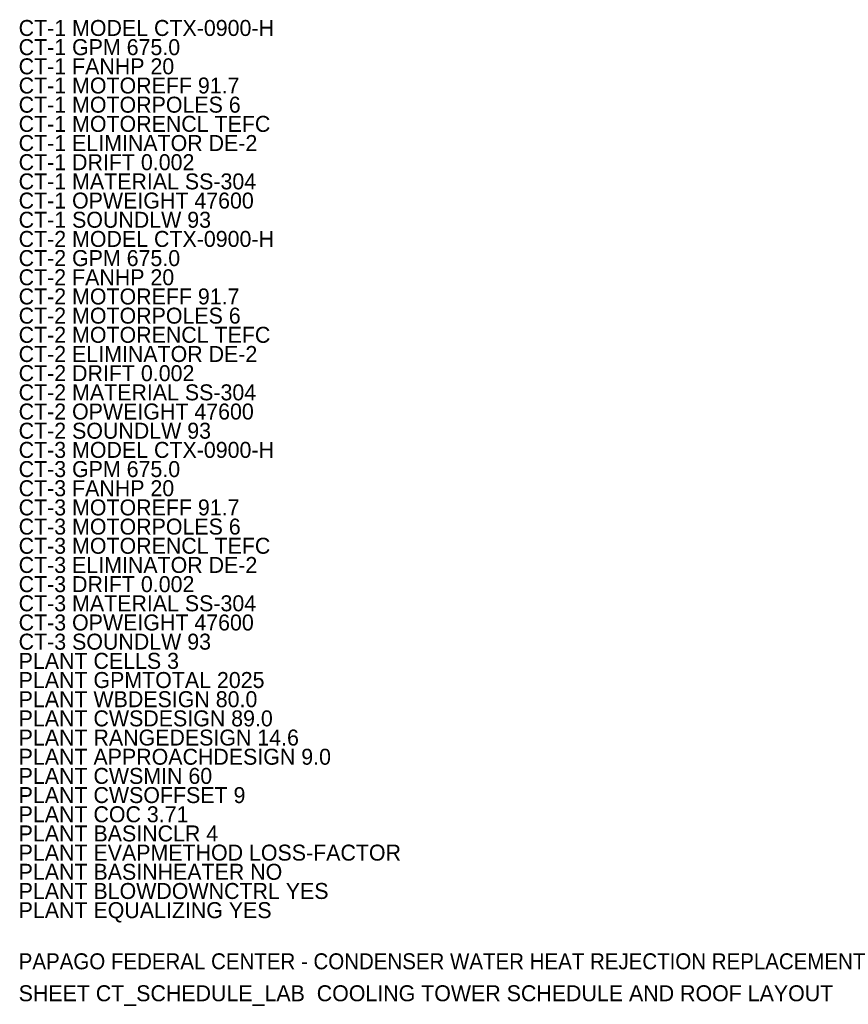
# Model space of a CAD drawing. Header units: metres. Extents: x 0 to 126, y -30 to 430.
import ezdxf

# ---------------------------------------------------------------- set-up
doc = ezdxf.new("R2010")
doc.units = ezdxf.units.M
doc.layers.add('G-TBLK', color=7, linetype='Continuous')
doc.layers.add('M-CTWR-SCHD', color=7, linetype='Continuous')

msp = doc.modelspace()

# ---------------------------------------------------------------- texts
at = {"layer": 'G-TBLK'}
for s, p in [('PAPAGO FEDERAL CENTER - CONDENSER WATER HEAT REJECTION REPLACEMENT', (0, -29.2)), ('SHEET CT_SCHEDULE_LAB  COOLING TOWER SCHEDULE AND ROOF LAYOUT', (0, -30.2))]:
    msp.add_text(s, height=0.5, dxfattribs=at).set_placement(p)
at = {"layer": 'M-CTWR-SCHD'}
for s, p in [('CT-1 MODEL CTX-0900-H', (0, 0)), ('CT-1 GPM 675.0', (0, -0.6)), ('CT-1 FANHP 20', (0, -1.2)), ('CT-1 MOTOREFF 91.7', (0, -1.8)), ('CT-1 MOTORPOLES 6', (0, -2.4)), ('CT-1 MOTORENCL TEFC', (0, -3)), ('CT-1 ELIMINATOR DE-2', (0, -3.6)), ('CT-1 DRIFT 0.002', (0, -4.2)), ('CT-1 MATERIAL SS-304', (0, -4.8)), ('CT-1 OPWEIGHT 47600', (0, -5.4)), ('CT-1 SOUNDLW 93', (0, -6)), ('CT-2 MODEL CTX-0900-H', (0, -6.6)), ('CT-2 GPM 675.0', (0, -7.2)), ('CT-2 FANHP 20', (0, -7.8)), ('CT-2 MOTOREFF 91.7', (0, -8.4)), ('CT-2 MOTORPOLES 6', (0, -9)), ('CT-2 MOTORENCL TEFC', (0, -9.6)), ('CT-2 ELIMINATOR DE-2', (0, -10.2)), ('CT-2 DRIFT 0.002', (0, -10.8)), ('CT-2 MATERIAL SS-304', (0, -11.4)), ('CT-2 OPWEIGHT 47600', (0, -12)), ('CT-2 SOUNDLW 93', (0, -12.6)), ('CT-3 MODEL CTX-0900-H', (0, -13.2)), ('CT-3 GPM 675.0', (0, -13.8)), ('CT-3 FANHP 20', (0, -14.4)), ('CT-3 MOTOREFF 91.7', (0, -15)), ('CT-3 MOTORPOLES 6', (0, -15.6)), ('CT-3 MOTORENCL TEFC', (0, -16.2)), ('CT-3 ELIMINATOR DE-2', (0, -16.8)), ('CT-3 DRIFT 0.002', (0, -17.4)), ('CT-3 MATERIAL SS-304', (0, -18)), ('CT-3 OPWEIGHT 47600', (0, -18.6)), ('CT-3 SOUNDLW 93', (0, -19.2)), ('PLANT CELLS 3', (0, -19.8)), ('PLANT GPMTOTAL 2025', (0, -20.4)), ('PLANT WBDESIGN 80.0', (0, -21)), ('PLANT CWSDESIGN 89.0', (0, -21.6)), ('PLANT RANGEDESIGN 14.6', (0, -22.2)), ('PLANT APPROACHDESIGN 9.0', (0, -22.8)), ('PLANT CWSMIN 60', (0, -23.4)), ('PLANT CWSOFFSET 9', (0, -24)), ('PLANT COC 3.71', (0, -24.6)), ('PLANT BASINCLR 4', (0, -25.2)), ('PLANT EVAPMETHOD LOSS-FACTOR', (0, -25.8)), ('PLANT BASINHEATER NO', (0, -26.4)), ('PLANT BLOWDOWNCTRL YES', (0, -27)), ('PLANT EQUALIZING YES', (0, -27.6))]:
    msp.add_text(s, height=0.5, dxfattribs=at).set_placement(p)

doc.saveas('drawing.dxf')
